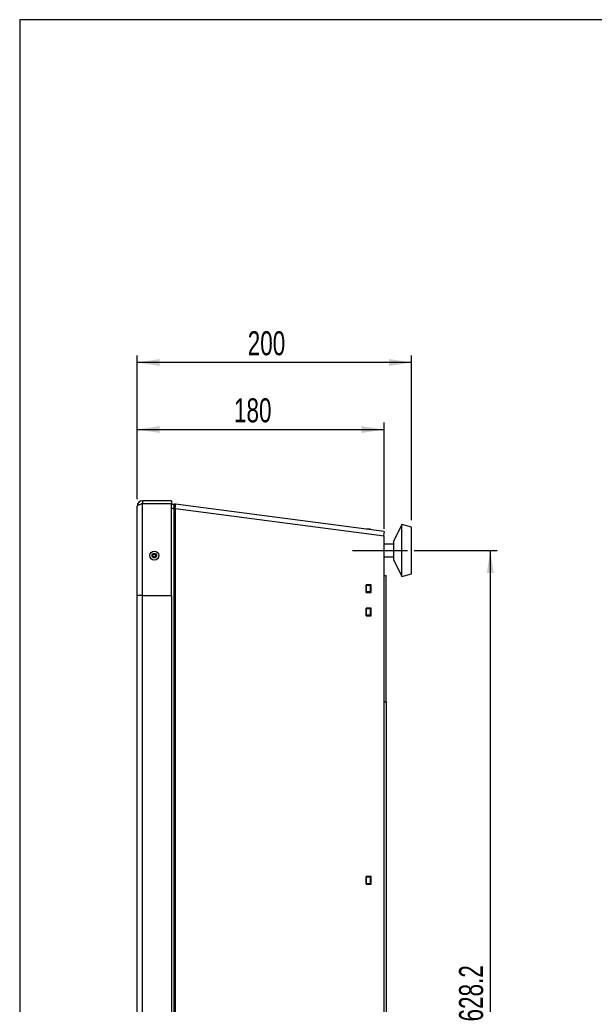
# Model space of a CAD drawing. Extents: x 24 to 2074, y 25 to 1460.
# Tile 2 of 11: x 24 to 443, y 742 to 1460. Entities that reach past the tile are written whole.
import ezdxf
from ezdxf.enums import TextEntityAlignment as Align

# ---------------------------------------------------------------- set-up
doc = ezdxf.new("R2010")
doc.units = 0
doc.header["$LTSCALE"] = 5
doc.linetypes.add('CENTERX2', pattern=[20.32, 12.7, -2.54, 2.54, -2.54])
doc.layers.get('0').update_dxf_attribs({"linetype": 'CONTINUOUS'})
doc.layers.add('LAYER1', color=2, linetype='CONTINUOUS')
doc.layers.add('LAYER2', color=3, linetype='CENTERX2')
doc.dimstyles.new('SLDDIMSTYLE0', dxfattribs={"dimtxt": 17.5, "dimasz": 16.51, "dimexe": 0, "dimexo": 0.0625, "dimgap": 4.375, "dimtad": 1, "dimrnd": 1e-09, "dimzin": 12, "dimsah": 1, "dimcen": 0.09, "dimazin": 3, "dimtfac": 1, "dimtofl": 0, "dimtmove": 0, "dimatfit": 3})

# ---------------------------------------------------------------- blocks, each defined once
blk = doc.blocks.new('_D_6')
at = {"layer": 'LAYER2', "color": 3, "linetype": 'CONTINUOUS'}
for p, q in [((109.57, 1110.49), (109.57, 1166.35)), ((289.57, 1088.96), (289.57, 1166.35)), ((109.57, 1161.35), (289.57, 1161.35))]:
    blk.add_line(p, q, dxfattribs=at)
for points in [[(109.57, 1161.35), (126.08, 1158.81), (126.08, 1163.89)], [(289.57, 1161.35), (273.06, 1163.89), (273.06, 1158.81)]]:
    blk.add_solid(points, dxfattribs=at)
at = {"layer": 'LAYER2', "color": 3, "linetype": 'CONTINUOUS', "width": 0.7}
blk.add_text('180', height=17.5, rotation=360, dxfattribs=at).set_placement((180.17, 1161.35), align=Align.BOTTOM_LEFT)
blk = doc.blocks.new('_D_7')
at = {"layer": 'LAYER2', "color": 3, "linetype": 'CONTINUOUS'}
for p, q in [((109.57, 1110.49), (109.57, 1215.21)), ((309.57, 1095.22), (309.57, 1215.21)), ((309.57, 1210.21), (109.57, 1210.21))]:
    blk.add_line(p, q, dxfattribs=at)
for points in [[(109.57, 1210.21), (126.08, 1207.67), (126.08, 1212.75)], [(309.57, 1210.21), (293.06, 1212.75), (293.06, 1207.67)]]:
    blk.add_solid(points, dxfattribs=at)
at = {"layer": 'LAYER2', "color": 3, "linetype": 'CONTINUOUS', "width": 0.7}
blk.add_text('200', height=17.5, dxfattribs=at).set_placement((190.17, 1210.21), align=Align.BOTTOM_LEFT)
blk = doc.blocks.new('_D_8')
at = {"layer": 'LAYER2', "color": 3, "linetype": 'CONTINUOUS'}
for p, q in [((311.57, 1073.22), (371.9, 1073.22)), ((366.9, 1073.22), (366.9, 444.99)), ((311.57, 444.99), (371.9, 444.99))]:
    blk.add_line(p, q, dxfattribs=at)
for points in [[(366.9, 1073.22), (364.36, 1056.71), (369.44, 1056.71)], [(366.9, 444.99), (369.44, 461.5), (364.36, 461.5)]]:
    blk.add_solid(points, dxfattribs=at)
at = {"layer": 'LAYER2', "color": 3, "linetype": 'CONTINUOUS', "width": 0.7}
blk.add_text('628.2', height=17.5, rotation=90, dxfattribs=at).set_placement((366.9, 730.01), align=Align.BOTTOM_LEFT)

msp = doc.modelspace()

# ---------------------------------------------------------------- linework, layer by layer
at = {"color": 7, "linetype": 'CONTINUOUS'}
for p, q in [((2074, 1460), (24, 1460)), ((24, 1460), (24, 25))]:
    msp.add_line(p, q, dxfattribs=at)
at = {"color": 7, "linetype": 'CENTERX2'}
msp.add_line((266.569, 1073.223), (306.569, 1073.223), dxfattribs=at)
at = {"color": 7, "linetype": 'CONTINUOUS'}
msp.add_circle((122.069, 1069.489), 1.65, dxfattribs=at)
at = {"layer": 'LAYER1', "color": 2, "linetype": 'CONTINUOUS'}
for p, q in [((109.569, 1040.489), (109.569, 1105.489)), ((113.569, 1109.489), (113.569, 1107.489)), ((134.569, 1109.489), (113.569, 1109.489)), ((113.569, 1107.489), (134.569, 1107.489)), ((113.569, 1040.489), (113.569, 1107.482)), ((113.569, 1107.482), (134.569, 1107.482)), ((134.569, 1109.489), (134.569, 1107.489)), ((134.569, 1040.489), (134.569, 1107.482)), ((134.569, 1106.989), (136.677, 1106.989)), ((136.677, 1103.989), (136.677, 1106.989)), ((137.069, 1106.976), (136.873, 1103.982)), ((137.457, 1106.938), (137.067, 1103.963)), ((289.569, 1086.989), (137.457, 1106.938)), ((134.569, 1103.989), (136.677, 1103.989)), ((134.569, 1103.989), (136.611, 1103.989)), ((136.677, 415.872), (136.677, 1103.988)), ((137.132, 1103.955), (137.067, 1103.963)), ((137.132, 1103.955), (137.457, 1103.912)), ((137.457, 416.62), (137.457, 1103.912)), ((137.457, 1103.912), (289.569, 1083.963)), ((302.569, 1092.223), (296.569, 1080.223)), ((309.569, 1090.223), (302.569, 1092.223)), ((302.569, 1054.223), (302.569, 1092.223)), ((279.569, 1088.723), (276.569, 1088.723)), ((276.569, 1088.723), (276.569, 1088.693)), ((279.569, 1088.723), (279.569, 1088.3)), ((289.569, 1086.989), (289.178, 1084.014)), ((289.569, 432.989), (289.569, 1083.963)), ((309.569, 1056.223), (309.569, 1090.223)), ((296.569, 1077.768), (289.569, 1077.768)), ((296.569, 1066.223), (296.569, 1080.223)), ((289.569, 1068.678), (296.569, 1068.678)), ((296.569, 1066.223), (302.569, 1054.223)), ((289.569, 1054.989), (291.069, 1054.989)), ((291.069, 962.989), (291.069, 1054.989)), ((302.569, 1054.223), (309.569, 1056.223)), ((276.519, 1048.289), (276.519, 1042.689)), ((280.008, 1048.289), (276.519, 1048.289)), ((276.569, 1047.989), (276.569, 1048.289)), ((276.569, 1042.989), (276.569, 1047.989)), ((276.569, 1047.989), (279.569, 1047.989)), ((279.569, 1047.989), (279.569, 1048.289)), ((279.569, 1047.989), (279.569, 1042.989)), ((279.618, 1042.689), (279.618, 1048.289)), ((280.008, 1042.689), (280.008, 1048.289)), ((113.569, 1040.489), (109.569, 1040.489)), ((109.569, 478.489), (109.569, 1040.489)), ((113.569, 1040.489), (134.569, 1040.489)), ((113.569, 478.489), (113.569, 1040.489)), ((134.569, 1040.489), (134.569, 478.489)), ((276.519, 1047.275), (276.569, 1047.275)), ((276.519, 1042.689), (280.008, 1042.689)), ((279.569, 1042.989), (276.569, 1042.989)), ((276.569, 1042.689), (276.569, 1042.989)), ((279.618, 1046.989), (279.569, 1046.989)), ((279.569, 1042.689), (279.569, 1042.989)), ((280.008, 1031.289), (276.519, 1031.289)), ((276.519, 1031.289), (276.519, 1025.689)), ((276.519, 1028.489), (276.569, 1028.489)), ((276.569, 1026.489), (276.519, 1026.489)), ((276.569, 1030.989), (276.569, 1031.289)), ((276.569, 1025.989), (276.569, 1030.989)), ((276.569, 1030.989), (279.569, 1030.989)), ((279.569, 1030.989), (279.569, 1031.289)), ((279.569, 1030.989), (279.569, 1025.989)), ((279.618, 1026.989), (279.569, 1026.989)), ((279.618, 1025.689), (279.618, 1031.289)), ((280.008, 1025.689), (280.008, 1031.289)), ((276.519, 1025.689), (280.008, 1025.689)), ((279.569, 1025.989), (276.569, 1025.989)), ((276.569, 1025.689), (276.569, 1025.989)), ((279.569, 1025.689), (279.569, 1025.989)), ((289.569, 962.989), (291.069, 962.989)), ((291.069, 962.989), (291.069, 462.989)), ((280.008, 835.622), (276.519, 835.622)), ((276.519, 835.622), (276.519, 830.022)), ((276.569, 835.322), (276.569, 835.622)), ((276.569, 835.322), (279.569, 835.322)), ((276.569, 830.322), (276.569, 835.322)), ((279.569, 835.322), (279.569, 835.622)), ((279.569, 835.322), (279.569, 830.322)), ((279.618, 830.022), (279.618, 835.622)), ((280.008, 830.022), (280.008, 835.622)), ((276.519, 830.022), (280.008, 830.022)), ((279.569, 830.322), (276.569, 830.322)), ((276.569, 830.022), (276.569, 830.322)), ((279.569, 830.022), (279.569, 830.322))]:
    msp.add_line(p, q, dxfattribs=at)
at = {"layer": 'LAYER1', "color": 2, "linetype": 'CONTINUOUS', "flags": 128}
for points in [[(109.569, 1105.489), (109.817, 1105.938), (110.53, 1106.387), (111.62, 1106.836), (112.952, 1107.285), (113.569, 1107.482)], [(113.569, 1107.489), (112.732, 1107.305), (112.493, 1107.13)]]:
    msp.add_lwpolyline(points, dxfattribs=at)
at = {"layer": 'LAYER1', "color": 2, "linetype": 'CONTINUOUS'}
for radius in [3.25, 1.619, 1]:
    msp.add_circle((122.069, 1069.489), radius, dxfattribs=at)
for centre, radius, start, end in [((113.569, 1105.489), 4, 90, 180), ((136.677, 1100.989), 6, 86.256254, 90), ((136.677, 1100.989), 6, 82.528441, 86.256254), ((136.611, 1099.989), 4, 89.064688, 90), ((136.677, 1100.989), 3, 86.256254, 90), ((136.612, 1099.991), 3.997, 82.526148, 89.066981), ((136.677, 1100.989), 3, 82.528441, 86.256254)]:
    msp.add_arc(centre, radius, start, end, dxfattribs=at)

# ---------------------------------------------------------------- dimensions: what is measured, and where the dimension line sits
at = {"layer": 'LAYER2', "color": 3, "linetype": 'CONTINUOUS'}
for base, p1, p2, picture, middle in [((109.569, 1210.206), (309.569, 1090.223), (109.569, 1105.489), '_D_7', (209.569, 1210.206)), ((289.569, 1161.353), (109.569, 1105.489), (289.569, 1083.963), '_D_6', (199.569, 1161.353))]:
    dim = msp.add_linear_dim(base=base, p1=p1, p2=p2, dimstyle='SLDDIMSTYLE0', dxfattribs=at)
    dim.commit()
    dim.dimension.update_dxf_attribs({"geometry": picture, "text_midpoint": middle, "dimtype": 160})
dim = msp.add_linear_dim(base=(366.897, 444.989), p1=(306.569, 1073.223), p2=(306.569, 444.989), angle=90, dimstyle='SLDDIMSTYLE0', dxfattribs=at)
dim.commit()
dim.dimension.update_dxf_attribs({"geometry": '_D_8', "text_midpoint": (366.897, 759.106), "dimtype": 160})

doc.saveas('drawing.dxf')
